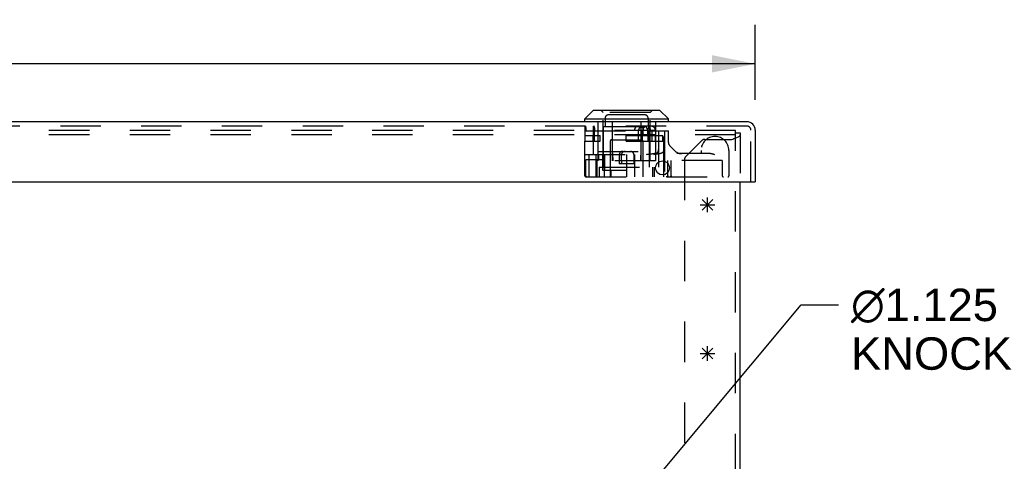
# Model space of a CAD drawing. Header units: inches. Extents: x 0 to 98.9, y 0 to 64.
# Tile 4 of 12: x 35 to 48.3, y 7.5 to 13.5. Entities that reach past the tile are written whole.
import ezdxf

# ---------------------------------------------------------------- set-up
doc = ezdxf.new("R2010")
doc.units = ezdxf.units.IN
doc.header["$LTSCALE"] = 5.44
doc.header["$MEASUREMENT"] = 0
doc.linetypes.add('HIDDEN', pattern=[0.2, 0.1, -0.1])
doc.layers.get('0').update_dxf_attribs({"linetype": 'CONTINUOUS'})
for name, color, linetype in [('DEFAULT_2', 8, 'HIDDEN'), ('DIMENSIONS', 7, 'CONTINUOUS'), ('DOOR_ASSEMBLY', 7, 'CONTINUOUS'), ('SPOTWELDS', 7, 'CONTINUOUS')]:
    doc.layers.add(name, color=color, linetype=linetype)
doc.styles.get("Standard").update_dxf_attribs({"font": 'arial.ttf'})
doc.dimstyles.new('DIMSTYLE_1', dxfattribs={"dimtxt": 0.436364, "dimasz": 0.581818, "dimexe": 0.09, "dimexo": 0.07, "dimgap": 0.0375, "dimtad": 0, "dimtih": 1, "dimtoh": 1, "dimzin": 4, "dimdsep": 46, "dimtxsty": 'Standard', "dimblk": '_FILLED', "dimblk1": '_FILLED', "dimblk2": '_FILLED', "dimcen": 0.09, "dimadec": 3, "dimazin": 1, "dimtfac": 1, "dimtdec": 3, "dimtofl": 0, "dimtmove": 0, "dimatfit": 3, "dimldrblk": '_FILLED', "dimfxl": 0, "dimtolj": 1, "dimtzin": 4, "dimarcsym": 0})
doc.dimstyles.get("Standard").update_dxf_attribs({"dimtxt": 0.494545, "dimasz": 0.581818, "dimexe": 0.09, "dimexo": 0.07, "dimgap": 0.09, "dimtad": 0, "dimtih": 1, "dimtoh": 1, "dimdec": 3, "dimzin": 4, "dimdsep": 46, "dimtxsty": 'Standard', "dimblk": '_FILLED', "dimblk1": '_FILLED', "dimblk2": '_FILLED', "dimcen": 0.09, "dimadec": 3, "dimazin": 1, "dimtp": 0.001, "dimtm": 0.001, "dimtfac": 1, "dimtdec": 3, "dimtofl": 0, "dimtmove": 0, "dimatfit": 3, "dimldrblk": '_FILLED', "dimfxl": 0, "dimtolj": 1, "dimtzin": 4, "dimarcsym": 0})

# ---------------------------------------------------------------- blocks, each defined once
blk = doc.blocks.new('_FILLED')
at = {"color": 0, "linetype": 'ByBlock'}
blk.add_solid([(0, 0), (-1, 0.2), (-1, -0.2)], dxfattribs=at)
blk = doc.blocks.new('*D9')
at = {"layer": 'DIMENSIONS', "color": 2, "linetype": 'Continuous'}
for p, q in [((20.528, 12.408), (20.528, 13.414)), ((44.903, 12.408), (44.903, 13.414)), ((20.528, 12.891), (30.737, 12.891)), ((44.903, 12.891), (34.693, 12.891))]:
    blk.add_line(p, q, dxfattribs=at)
at = {"layer": 'DIMENSIONS', "color": 2, "linetype": 'Continuous', "xscale": 0.5818181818, "yscale": 0.5818181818, "zscale": 0.5818181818, "rotation": 180}
blk.add_blockref('_FILLED', (20.528, 12.891), dxfattribs=at)
at = {"layer": 'DIMENSIONS', "color": 2, "linetype": 'Continuous', "xscale": 0.5818181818, "yscale": 0.5818181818, "zscale": 0.5818181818}
blk.add_blockref('_FILLED', (44.903, 12.891), dxfattribs=at)
at = {"layer": 'DIMENSIONS', "color": 2, "linetype": 'Continuous', "insert": (32.715, 13.109), "char_height": 0.4364, "width": 3.52011, "attachment_point": 2, "line_spacing_factor": 0.9}
blk.add_mtext('24.38 DOOR', dxfattribs=at)

msp = doc.modelspace()

# ---------------------------------------------------------------- linework, layer by layer
at = {"color": 3, "linetype": 'Continuous'}
msp.add_line((44.698, 4.105), (44.698, 11.302), dxfattribs=at)
at = {"color": 40, "linetype": 'Continuous'}
for p, q in [((44.189, 10.923), (44.331, 11.064)), ((44.189, 11.064), (44.331, 10.923)), ((44.26, 10.893), (44.26, 11.093)), ((44.16, 10.993), (44.36, 10.993))]:
    msp.add_line(p, q, dxfattribs=at)
at = {"layer": 'DEFAULT_2', "color": 8, "linetype": 'HIDDEN'}
for p, q in [((44.638, 11.993), (20.758, 11.993)), ((44.638, 4.105), (44.638, 11.993)), ((44.638, 11.963), (44.698, 11.963)), ((44.698, 11.963), (44.698, 11.302)), ((44.638, 11.933), (20.758, 11.933)), ((44.179, 11.855), (43.966, 11.642)), ((44.224, 11.874), (44.586, 11.874)), ((43.948, 11.598), (43.948, 4.556))]:
    msp.add_line(p, q, dxfattribs=at)
msp.add_lwpolyline([(44.586, 11.874), (44.6, 11.879), (44.615, 11.884), (44.629, 11.889), (44.642, 11.894), (44.654, 11.899), (44.665, 11.904), (44.675, 11.909), (44.683, 11.914), (44.689, 11.919), (44.694, 11.924), (44.697, 11.929), (44.698, 11.933)], dxfattribs=at)
for centre, start, end in [((44.224, 11.811), 90, 135), ((44.011, 11.598), 135, 180)]:
    msp.add_arc(centre, 0.063, start, end, dxfattribs=at)
at = {"layer": 'DOOR_ASSEMBLY', "color": 7, "linetype": 'Continuous'}
for p, q in [((42.725, 12.268), (42.607, 12.15)), ((42.725, 12.268), (43.614, 12.268)), ((43.614, 12.268), (43.732, 12.15)), ((42.607, 12.15), (43.732, 12.15)), ((42.607, 12.112), (42.607, 12.15)), ((43.732, 12.112), (43.732, 12.15)), ((44.888, 11.302), (44.903, 11.302))]:
    msp.add_line(p, q, dxfattribs=at)
at = {"layer": 'DOOR_ASSEMBLY', "color": 8, "linetype": 'HIDDEN'}
for p, q in [((42.852, 12.238), (42.822, 12.268)), ((43.487, 12.238), (42.852, 12.238)), ((42.852, 11.587), (42.852, 12.238)), ((42.923, 12.203), (42.922, 12.203)), ((43.413, 12.203), (42.926, 12.203)), ((43.487, 12.238), (43.517, 12.268)), ((43.487, 11.587), (43.487, 12.238)), ((42.782, 12.112), (42.782, 11.587)), ((42.886, 12.181), (42.885, 12.18)), ((42.885, 12.179), (42.885, 12.179)), ((42.905, 12.199), (42.904, 12.198)), ((42.906, 12.199), (42.905, 12.199)), ((42.907, 12.2), (42.907, 12.2)), ((42.976, 12.112), (42.976, 11.587)), ((43.363, 12.112), (43.363, 11.587)), ((43.432, 12.2), (43.431, 12.2)), ((43.436, 12.198), (43.435, 12.198)), ((43.437, 12.197), (43.437, 12.198)), ((43.44, 12.196), (43.44, 12.196)), ((43.454, 12.179), (43.454, 12.18)), ((43.455, 12.178), (43.455, 12.179)), ((43.458, 12.169), (43.458, 12.17)), ((43.459, 12.16), (43.459, 12.047)), ((43.557, 12.112), (43.557, 11.587)), ((44.791, 12.052), (20.64, 12.052)), ((42.608, 12.04), (42.607, 12.039)), ((42.607, 12.039), (42.607, 12.038)), ((42.607, 12.038), (42.607, 12.036)), ((42.607, 12.036), (42.607, 12.035)), ((42.607, 12.035), (42.607, 12.032)), ((42.607, 12.032), (42.607, 12.029)), ((42.607, 12.029), (42.607, 12.026)), ((42.607, 12.026), (42.607, 12.021)), ((42.607, 12.021), (42.607, 11.927)), ((42.608, 12.043), (42.608, 12.042)), ((42.608, 12.042), (42.608, 12.041)), ((42.608, 12.041), (42.608, 12.04)), ((42.612, 11.987), (43.383, 11.987)), ((42.612, 11.852), (42.612, 11.987)), ((42.618, 12.034), (42.619, 12.032)), ((42.619, 12.03), (42.619, 12.029)), ((42.619, 12.029), (42.619, 12.028)), ((42.619, 12.028), (42.619, 12.026)), ((42.619, 12.026), (42.62, 12.025)), ((42.62, 12.025), (42.62, 12.023)), ((42.62, 12.023), (42.62, 12.022)), ((42.62, 12.022), (42.62, 12.021)), ((42.62, 12.021), (42.62, 12.019)), ((42.62, 12.019), (42.62, 12.017)), ((42.62, 12.017), (42.621, 12.016)), ((42.621, 12.016), (42.621, 12.014)), ((42.621, 12.014), (42.621, 12.013)), ((42.621, 12.013), (42.621, 12.011)), ((42.621, 12.011), (42.621, 12.01)), ((42.621, 12.01), (42.621, 12.008)), ((42.621, 12.008), (42.621, 12.006)), ((42.621, 12.006), (42.621, 12.005)), ((42.621, 12.005), (42.621, 12.003)), ((42.621, 12.003), (42.621, 12.002)), ((42.621, 12.002), (42.621, 12)), ((42.621, 12), (42.621, 11.998)), ((42.621, 11.987), (42.621, 11.998)), ((42.724, 12.036), (42.725, 12.038)), ((42.724, 12.035), (42.724, 12.036)), ((42.724, 12.033), (42.724, 12.035)), ((42.724, 12.031), (42.724, 12.033)), ((42.724, 12.029), (42.724, 12.031)), ((42.724, 12.025), (42.724, 12.029)), ((42.724, 12.021), (42.724, 12.025)), ((42.724, 12.015), (42.724, 12.021)), ((42.724, 11.927), (42.724, 12.015)), ((42.725, 12.04), (42.725, 12.041)), ((42.725, 12.039), (42.725, 12.04)), ((42.725, 12.038), (42.725, 12.039)), ((42.731, 11.987), (42.731, 11.852)), ((42.742, 12.008), (42.742, 12.01)), ((42.742, 12.006), (42.742, 12.008)), ((42.742, 12.005), (42.742, 12.006)), ((42.742, 12.003), (42.742, 12.005)), ((42.742, 12.002), (42.742, 12.003)), ((42.742, 12), (42.742, 12.002)), ((42.742, 11.998), (42.742, 12)), ((42.742, 11.987), (42.742, 11.998)), ((42.86, 12.047), (43.48, 12.047)), ((42.86, 11.5), (42.86, 12.047)), ((43.275, 11.987), (43.275, 11.997)), ((43.324, 11.987), (43.324, 11.852)), ((43.336, 11.987), (43.336, 11.997)), ((43.383, 11.852), (43.383, 11.987)), ((43.392, 11.927), (43.392, 11.997)), ((43.451, 11.997), (43.451, 11.927)), ((43.454, 11.987), (43.732, 11.987)), ((43.454, 11.987), (43.454, 11.852)), ((43.48, 11.5), (43.48, 12.047)), ((43.492, 11.987), (43.492, 11.997)), ((43.513, 11.852), (43.513, 11.987)), ((43.552, 11.987), (43.552, 11.997)), ((43.602, 11.5), (43.602, 11.987)), ((43.669, 11.37), (43.669, 11.987)), ((43.681, 11.987), (43.681, 11.37)), ((43.732, 11.834), (43.732, 11.987)), ((44.843, 11.302), (44.843, 12)), ((42.607, 11.927), (42.813, 11.927)), ((42.607, 11.852), (42.813, 11.852)), ((42.607, 11.385), (42.607, 11.852)), ((42.72, 11.852), (42.72, 11.927)), ((42.724, 11.672), (42.724, 11.852)), ((42.813, 11.852), (42.813, 11.927)), ((42.95, 11.85), (42.95, 11.37)), ((42.97, 11.87), (43.37, 11.87)), ((43.164, 11.927), (43.659, 11.927)), ((43.164, 11.852), (43.164, 11.927)), ((43.164, 11.852), (43.659, 11.852)), ((43.39, 11.85), (43.39, 11.37)), ((43.558, 11.852), (43.558, 11.927)), ((43.659, 11.852), (43.659, 11.927)), ((42.607, 11.672), (43.535, 11.672)), ((42.659, 11.672), (42.659, 11.37)), ((42.753, 11.672), (42.753, 11.597)), ((42.782, 11.712), (43.557, 11.712)), ((42.791, 11.672), (42.791, 11.597)), ((42.847, 11.672), (42.847, 11.46)), ((42.877, 11.46), (42.877, 11.672)), ((43.17, 11.672), (43.17, 11.37)), ((43.281, 11.37), (43.281, 11.672)), ((43.601, 11.74), (43.602, 11.741)), ((43.601, 11.738), (43.601, 11.74)), ((43.602, 11.753), (43.602, 11.755)), ((43.602, 11.751), (43.602, 11.753)), ((43.602, 11.75), (43.602, 11.751)), ((43.602, 11.748), (43.602, 11.75)), ((43.602, 11.746), (43.602, 11.748)), ((43.602, 11.745), (43.602, 11.746)), ((43.602, 11.743), (43.602, 11.745)), ((43.602, 11.741), (43.602, 11.743)), ((43.669, 11.736), (43.668, 11.735)), ((43.668, 11.735), (43.668, 11.733)), ((43.668, 11.733), (43.668, 11.731)), ((43.669, 11.755), (43.669, 11.753)), ((43.669, 11.753), (43.669, 11.751)), ((43.669, 11.751), (43.669, 11.75)), ((43.669, 11.75), (43.669, 11.748)), ((43.669, 11.748), (43.669, 11.746)), ((43.669, 11.746), (43.669, 11.745)), ((43.669, 11.745), (43.669, 11.743)), ((43.669, 11.743), (43.669, 11.741)), ((43.669, 11.741), (43.669, 11.739)), ((43.669, 11.739), (43.669, 11.738)), ((43.669, 11.738), (43.669, 11.736)), ((43.751, 11.789), (43.821, 11.719)), ((44.287, 11.682), (43.846, 11.682)), ((44.173, 11.725), (44.173, 11.682)), ((44.332, 11.675), (44.328, 11.676)), ((44.336, 11.674), (44.332, 11.675)), ((44.34, 11.673), (44.336, 11.674)), ((44.344, 11.672), (44.34, 11.673)), ((44.35, 11.67), (44.344, 11.672)), ((44.36, 11.667), (44.35, 11.67)), ((44.548, 11.725), (44.548, 11.385)), ((42.844, 11.597), (42.621, 11.597)), ((42.621, 11.385), (42.621, 11.597)), ((42.753, 11.597), (42.753, 11.37)), ((42.775, 11.37), (42.775, 11.597)), ((43.557, 11.587), (42.782, 11.587)), ((43.07, 11.662), (43.07, 11.547)), ((43.27, 11.547), (43.07, 11.547)), ((43.099, 11.587), (43.099, 11.662)), ((43.27, 11.547), (43.27, 11.662)), ((44.458, 11.592), (43.726, 11.592)), ((43.726, 11.385), (43.726, 11.592)), ((43.727, 11.385), (43.727, 11.592)), ((43.769, 11.385), (43.769, 11.592)), ((43.769, 11.385), (43.769, 11.592)), ((44.458, 11.592), (44.458, 11.385)), ((42.8, 11.5), (43.602, 11.5)), ((42.8, 11.5), (42.8, 11.37)), ((42.847, 11.46), (43.17, 11.46)), ((42.877, 11.52), (42.872, 11.52)), ((42.872, 11.37), (42.872, 11.52)), ((42.957, 11.46), (42.957, 11.37)), ((43.524, 11.37), (43.524, 11.5)), ((43.54, 11.5), (43.54, 11.37)), ((42.622, 11.37), (44.533, 11.37)), ((43.756, 11.37), (43.755, 11.37)), ((43.755, 11.37), (43.755, 11.37))]:
    msp.add_line(p, q, dxfattribs=at)
at = {"layer": 'DOOR_ASSEMBLY', "color": 3, "linetype": 'Continuous'}
for p, q in [((44.791, 12.112), (20.64, 12.112)), ((44.903, 12), (44.903, 11.302)), ((20.543, 11.302), (44.888, 11.302))]:
    msp.add_line(p, q, dxfattribs=at)
at = {"layer": 'DOOR_ASSEMBLY', "color": 8, "linetype": 'HIDDEN'}
for points in [[(42.926, 12.203), (42.926, 12.203), (42.925, 12.203), (42.924, 12.203), (42.923, 12.203), (42.923, 12.203), (42.922, 12.203), (42.921, 12.203), (42.921, 12.203), (42.92, 12.203), (42.919, 12.203), (42.918, 12.203), (42.918, 12.203), (42.917, 12.203), (42.916, 12.203), (42.916, 12.202), (42.915, 12.202), (42.914, 12.202), (42.913, 12.202), (42.913, 12.202), (42.912, 12.202), (42.911, 12.201), (42.911, 12.201), (42.91, 12.201), (42.909, 12.201), (42.909, 12.2), (42.908, 12.2), (42.907, 12.2), (42.907, 12.2), (42.906, 12.199), (42.905, 12.199), (42.905, 12.199), (42.904, 12.198), (42.903, 12.198), (42.903, 12.198), (42.902, 12.197), (42.901, 12.197), (42.901, 12.197), (42.9, 12.196), (42.9, 12.196), (42.899, 12.196), (42.898, 12.195), (42.898, 12.195), (42.897, 12.194), (42.897, 12.194), (42.896, 12.193), (42.896, 12.193), (42.895, 12.193), (42.895, 12.192), (42.894, 12.192), (42.893, 12.191), (42.893, 12.191), (42.892, 12.19), (42.892, 12.19), (42.891, 12.189), (42.891, 12.189), (42.891, 12.188), (42.89, 12.187), (42.89, 12.187), (42.889, 12.186), (42.889, 12.186), (42.888, 12.185), (42.888, 12.185), (42.887, 12.184), (42.887, 12.183), (42.887, 12.183), (42.886, 12.182), (42.886, 12.181), (42.886, 12.181), (42.885, 12.18), (42.885, 12.179), (42.885, 12.179), (42.884, 12.178), (42.884, 12.177), (42.884, 12.177), (42.883, 12.176), (42.883, 12.175), (42.883, 12.175), (42.883, 12.174), (42.882, 12.173), (42.882, 12.172), (42.882, 12.172), (42.882, 12.171), (42.882, 12.17), (42.881, 12.169), (42.881, 12.169), (42.881, 12.168), (42.881, 12.167), (42.881, 12.166), (42.881, 12.165), (42.881, 12.165), (42.881, 12.164), (42.881, 12.163), (42.881, 12.162), (42.881, 12.161), (42.881, 12.16), (42.881, 12.16)], [(42.909, 12.201), (42.909, 12.2), (42.908, 12.2)], [(42.913, 12.202), (42.912, 12.202), (42.911, 12.201), (42.911, 12.201), (42.91, 12.201)], [(42.915, 12.202), (42.914, 12.202), (42.913, 12.202)], [(42.921, 12.203), (42.92, 12.203), (42.919, 12.203), (42.918, 12.203), (42.918, 12.203), (42.917, 12.203), (42.916, 12.203)], [(42.926, 12.203), (42.926, 12.203), (42.925, 12.203), (42.924, 12.203)], [(43.456, 12.175), (43.456, 12.176), (43.456, 12.177), (43.455, 12.177), (43.455, 12.178), (43.455, 12.179), (43.454, 12.179), (43.454, 12.18), (43.454, 12.181), (43.453, 12.181), (43.453, 12.182), (43.453, 12.183), (43.452, 12.183), (43.452, 12.184), (43.451, 12.185), (43.451, 12.185), (43.451, 12.186), (43.45, 12.186), (43.45, 12.187), (43.449, 12.187), (43.449, 12.188), (43.448, 12.189), (43.448, 12.189), (43.447, 12.19), (43.447, 12.19), (43.446, 12.191), (43.446, 12.191), (43.445, 12.192), (43.445, 12.192), (43.444, 12.193), (43.444, 12.193), (43.443, 12.193), (43.443, 12.194), (43.442, 12.194), (43.441, 12.195), (43.441, 12.195), (43.44, 12.196), (43.44, 12.196), (43.439, 12.196), (43.438, 12.197), (43.438, 12.197), (43.437, 12.197), (43.437, 12.198), (43.436, 12.198), (43.435, 12.198), (43.435, 12.199), (43.434, 12.199), (43.433, 12.199), (43.433, 12.2), (43.432, 12.2), (43.431, 12.2), (43.431, 12.2), (43.43, 12.201), (43.429, 12.201), (43.429, 12.201), (43.428, 12.201), (43.427, 12.202), (43.427, 12.202), (43.426, 12.202), (43.425, 12.202), (43.424, 12.202), (43.424, 12.202), (43.423, 12.203), (43.422, 12.203), (43.422, 12.203), (43.421, 12.203), (43.42, 12.203), (43.42, 12.203), (43.419, 12.203), (43.418, 12.203), (43.417, 12.203), (43.417, 12.203), (43.416, 12.203), (43.415, 12.203), (43.414, 12.203), (43.414, 12.203), (43.413, 12.203)], [(43.419, 12.203), (43.418, 12.203), (43.417, 12.203), (43.417, 12.203), (43.416, 12.203), (43.415, 12.203)], [(43.422, 12.203), (43.421, 12.203), (43.42, 12.203)], [(43.424, 12.202), (43.424, 12.202), (43.423, 12.203)], [(43.43, 12.201), (43.429, 12.201), (43.429, 12.201), (43.428, 12.201), (43.427, 12.202), (43.427, 12.202), (43.426, 12.202)], [(42.881, 12.169), (42.881, 12.169), (42.881, 12.168)], [(42.881, 12.166), (42.881, 12.165), (42.881, 12.165)], [(42.881, 12.163), (42.881, 12.162), (42.881, 12.161), (42.881, 12.16), (42.881, 12.047)], [(42.882, 12.173), (42.882, 12.172), (42.882, 12.172), (42.882, 12.171), (42.882, 12.17)], [(42.884, 12.178), (42.884, 12.177), (42.884, 12.177)], [(42.887, 12.184), (42.887, 12.183), (42.887, 12.183)], [(42.891, 12.189), (42.891, 12.188), (42.89, 12.187), (42.89, 12.187), (42.889, 12.186)], [(42.894, 12.192), (42.893, 12.191), (42.893, 12.191), (42.892, 12.19)], [(42.899, 12.196), (42.898, 12.195), (42.898, 12.195), (42.897, 12.194), (42.897, 12.194)], [(42.903, 12.198), (42.903, 12.198), (42.902, 12.197), (42.901, 12.197), (42.901, 12.197), (42.9, 12.196), (42.9, 12.196)], [(43.435, 12.199), (43.434, 12.199), (43.433, 12.199), (43.433, 12.2)], [(43.445, 12.192), (43.445, 12.192), (43.444, 12.193), (43.444, 12.193), (43.443, 12.193), (43.443, 12.194)], [(43.448, 12.189), (43.448, 12.189), (43.447, 12.19), (43.447, 12.19)], [(43.451, 12.185), (43.451, 12.185), (43.451, 12.186), (43.45, 12.186)], [(43.454, 12.181), (43.453, 12.181), (43.453, 12.182), (43.453, 12.183)], [(43.459, 12.16), (43.459, 12.161), (43.459, 12.162), (43.459, 12.163), (43.459, 12.164), (43.459, 12.165), (43.459, 12.165), (43.458, 12.166), (43.458, 12.167), (43.458, 12.168), (43.458, 12.169), (43.458, 12.169), (43.458, 12.17), (43.458, 12.171), (43.457, 12.172), (43.457, 12.172), (43.457, 12.173), (43.457, 12.174), (43.456, 12.175)], [(43.457, 12.173), (43.457, 12.174), (43.456, 12.175), (43.456, 12.175)], [(43.459, 12.165), (43.458, 12.166), (43.458, 12.167), (43.458, 12.168)], [(43.459, 12.162), (43.459, 12.163), (43.459, 12.164), (43.459, 12.165)], [(42.61, 12.052), (42.61, 12.052), (42.61, 12.052), (42.61, 12.052), (42.61, 12.052), (42.609, 12.052), (42.609, 12.052), (42.609, 12.052), (42.609, 12.052), (42.609, 12.052), (42.609, 12.052), (42.609, 12.052), (42.609, 12.052), (42.609, 12.051), (42.609, 12.051), (42.609, 12.051), (42.609, 12.051), (42.609, 12.051), (42.609, 12.05), (42.609, 12.05), (42.608, 12.05), (42.608, 12.05), (42.608, 12.049), (42.608, 12.049), (42.608, 12.049), (42.608, 12.049), (42.608, 12.048), (42.608, 12.048), (42.608, 12.048), (42.608, 12.047), (42.608, 12.047), (42.608, 12.047), (42.608, 12.046), (42.608, 12.046), (42.608, 12.045), (42.608, 12.045), (42.608, 12.045), (42.608, 12.044), (42.608, 12.043)], [(42.612, 12.052), (42.612, 12.052), (42.612, 12.052), (42.612, 12.052), (42.612, 12.052), (42.612, 12.052), (42.612, 12.052), (42.612, 12.052), (42.612, 12.052), (42.613, 12.052), (42.613, 12.052), (42.613, 12.052), (42.613, 12.052), (42.613, 12.051), (42.613, 12.051), (42.613, 12.051), (42.613, 12.051), (42.613, 12.051), (42.614, 12.05), (42.614, 12.05), (42.614, 12.05), (42.614, 12.05), (42.614, 12.049), (42.614, 12.049), (42.614, 12.049), (42.614, 12.049), (42.615, 12.048), (42.615, 12.048), (42.615, 12.048), (42.615, 12.047), (42.615, 12.047), (42.615, 12.046), (42.615, 12.046), (42.616, 12.046), (42.616, 12.045), (42.616, 12.045), (42.616, 12.044), (42.616, 12.044), (42.616, 12.044), (42.616, 12.043), (42.616, 12.043), (42.617, 12.042), (42.617, 12.042), (42.617, 12.041), (42.617, 12.041), (42.617, 12.04), (42.617, 12.04), (42.617, 12.039), (42.617, 12.038), (42.617, 12.038), (42.618, 12.037), (42.618, 12.037), (42.618, 12.036), (42.618, 12.036), (42.618, 12.035), (42.618, 12.034), (42.618, 12.034)], [(42.619, 12.032), (42.619, 12.031), (42.619, 12.03)], [(42.725, 12.041), (42.725, 12.042), (42.725, 12.042), (42.725, 12.043), (42.725, 12.043), (42.725, 12.044), (42.725, 12.044), (42.725, 12.045), (42.725, 12.045), (42.725, 12.045), (42.725, 12.046), (42.725, 12.046), (42.725, 12.047), (42.725, 12.047), (42.725, 12.047), (42.725, 12.048), (42.725, 12.048), (42.725, 12.048), (42.726, 12.049), (42.726, 12.049), (42.726, 12.049), (42.726, 12.049), (42.726, 12.05), (42.726, 12.05), (42.726, 12.05), (42.726, 12.05), (42.726, 12.051), (42.726, 12.051), (42.726, 12.051), (42.726, 12.051), (42.726, 12.051), (42.726, 12.052), (42.727, 12.052), (42.727, 12.052), (42.727, 12.052), (42.727, 12.052), (42.727, 12.052), (42.727, 12.052), (42.727, 12.052), (42.727, 12.052), (42.727, 12.052), (42.727, 12.052), (42.727, 12.052), (42.728, 12.052)], [(42.742, 12.01), (42.742, 12.01), (42.742, 12.011), (42.742, 12.012), (42.741, 12.013), (42.741, 12.013), (42.741, 12.014), (42.741, 12.015), (42.741, 12.016), (42.741, 12.017), (42.741, 12.017), (42.741, 12.018), (42.741, 12.019), (42.741, 12.02), (42.741, 12.02), (42.741, 12.021), (42.74, 12.022), (42.74, 12.023), (42.74, 12.023), (42.74, 12.024), (42.74, 12.025), (42.74, 12.025), (42.74, 12.026), (42.74, 12.027), (42.74, 12.028), (42.739, 12.028), (42.739, 12.029), (42.739, 12.03), (42.739, 12.03), (42.739, 12.031), (42.739, 12.032), (42.739, 12.032), (42.738, 12.033), (42.738, 12.034), (42.738, 12.034), (42.738, 12.035), (42.738, 12.035), (42.738, 12.036), (42.738, 12.037), (42.737, 12.037), (42.737, 12.038), (42.737, 12.038), (42.737, 12.039), (42.737, 12.039), (42.737, 12.04), (42.737, 12.041), (42.736, 12.041), (42.736, 12.042), (42.736, 12.042), (42.736, 12.043), (42.736, 12.043), (42.736, 12.043), (42.735, 12.044), (42.735, 12.044), (42.735, 12.045), (42.735, 12.045), (42.735, 12.046), (42.735, 12.046), (42.734, 12.046), (42.734, 12.047), (42.734, 12.047), (42.734, 12.048), (42.734, 12.048), (42.734, 12.048), (42.733, 12.049), (42.733, 12.049), (42.733, 12.049), (42.733, 12.049), (42.733, 12.05), (42.733, 12.05), (42.732, 12.05), (42.732, 12.05), (42.732, 12.051), (42.732, 12.051), (42.732, 12.051), (42.732, 12.051), (42.732, 12.051), (42.731, 12.052), (42.731, 12.052), (42.731, 12.052), (42.731, 12.052), (42.731, 12.052), (42.731, 12.052), (42.731, 12.052), (42.73, 12.052), (42.73, 12.052), (42.73, 12.052), (42.73, 12.052), (42.73, 12.052), (42.73, 12.052)], [(43.329, 12.052), (43.328, 12.052), (43.327, 12.052), (43.327, 12.052), (43.326, 12.052), (43.325, 12.052), (43.324, 12.052), (43.323, 12.052), (43.323, 12.052), (43.322, 12.052), (43.321, 12.052), (43.32, 12.052), (43.32, 12.052), (43.319, 12.051), (43.318, 12.051), (43.317, 12.051), (43.316, 12.051), (43.316, 12.051), (43.315, 12.05), (43.314, 12.05), (43.313, 12.05), (43.312, 12.05), (43.312, 12.049), (43.311, 12.049), (43.31, 12.049), (43.309, 12.049), (43.309, 12.048), (43.308, 12.048), (43.307, 12.048), (43.306, 12.047), (43.306, 12.047), (43.305, 12.046), (43.304, 12.046), (43.304, 12.046), (43.303, 12.045), (43.302, 12.045), (43.301, 12.044), (43.301, 12.044), (43.3, 12.043), (43.299, 12.043), (43.299, 12.043), (43.298, 12.042), (43.297, 12.042), (43.297, 12.041), (43.296, 12.041), (43.295, 12.04), (43.295, 12.039), (43.294, 12.039), (43.293, 12.038), (43.293, 12.038), (43.292, 12.037), (43.292, 12.037), (43.291, 12.036), (43.29, 12.035), (43.29, 12.035), (43.289, 12.034), (43.289, 12.034), (43.288, 12.033), (43.288, 12.032), (43.287, 12.032), (43.287, 12.031), (43.286, 12.03), (43.286, 12.03), (43.285, 12.029), (43.285, 12.028), (43.284, 12.028), (43.284, 12.027), (43.283, 12.026), (43.283, 12.025), (43.283, 12.025), (43.282, 12.024), (43.282, 12.023), (43.281, 12.023), (43.281, 12.022), (43.281, 12.021), (43.28, 12.02), (43.28, 12.02), (43.28, 12.019), (43.279, 12.018), (43.279, 12.017), (43.279, 12.017), (43.278, 12.016), (43.278, 12.015), (43.278, 12.014), (43.278, 12.013), (43.277, 12.013), (43.277, 12.012), (43.277, 12.011), (43.277, 12.01), (43.277, 12.01), (43.276, 12.009), (43.276, 12.008), (43.276, 12.007), (43.276, 12.006), (43.276, 12.006), (43.276, 12.005), (43.276, 12.004), (43.276, 12.003), (43.275, 12.002), (43.275, 12.002), (43.275, 12.001), (43.275, 12), (43.275, 11.999), (43.275, 11.998), (43.275, 11.997)], [(43.336, 11.997), (43.336, 11.998), (43.336, 11.999), (43.336, 12), (43.336, 12.001), (43.336, 12.002), (43.336, 12.002), (43.336, 12.003), (43.336, 12.004), (43.336, 12.005), (43.336, 12.006), (43.336, 12.006), (43.336, 12.007), (43.337, 12.008), (43.337, 12.009), (43.337, 12.01), (43.337, 12.01), (43.337, 12.011), (43.338, 12.012), (43.338, 12.013), (43.338, 12.014), (43.338, 12.014), (43.338, 12.015), (43.339, 12.016), (43.339, 12.017), (43.339, 12.017), (43.34, 12.018), (43.34, 12.019), (43.34, 12.02), (43.341, 12.021), (43.341, 12.021), (43.341, 12.022), (43.342, 12.023), (43.342, 12.023), (43.342, 12.024), (43.343, 12.025), (43.343, 12.026), (43.344, 12.026), (43.344, 12.027), (43.344, 12.028), (43.345, 12.028), (43.345, 12.029), (43.346, 12.03), (43.346, 12.03), (43.347, 12.031), (43.347, 12.032), (43.348, 12.032), (43.348, 12.033), (43.349, 12.034), (43.349, 12.034), (43.35, 12.035), (43.351, 12.036), (43.351, 12.036), (43.352, 12.037), (43.352, 12.037), (43.353, 12.038), (43.353, 12.038), (43.354, 12.039), (43.355, 12.04), (43.355, 12.04), (43.356, 12.041), (43.357, 12.041), (43.357, 12.042), (43.358, 12.042), (43.358, 12.043), (43.359, 12.043), (43.36, 12.044), (43.36, 12.044), (43.361, 12.044), (43.362, 12.045), (43.363, 12.045), (43.363, 12.046), (43.364, 12.046), (43.365, 12.046), (43.365, 12.047), (43.366, 12.047), (43.367, 12.048), (43.368, 12.048), (43.368, 12.048), (43.369, 12.049), (43.37, 12.049), (43.37, 12.049), (43.371, 12.049), (43.372, 12.05), (43.373, 12.05), (43.373, 12.05), (43.374, 12.05), (43.375, 12.051), (43.376, 12.051), (43.377, 12.051), (43.377, 12.051), (43.378, 12.051), (43.379, 12.052), (43.38, 12.052), (43.38, 12.052), (43.381, 12.052), (43.382, 12.052), (43.383, 12.052), (43.383, 12.052), (43.384, 12.052), (43.385, 12.052), (43.386, 12.052), (43.387, 12.052), (43.387, 12.052), (43.388, 12.052)], [(43.343, 12.052), (43.344, 12.052), (43.345, 12.052), (43.345, 12.052), (43.346, 12.052), (43.347, 12.052), (43.348, 12.052), (43.348, 12.052), (43.349, 12.052), (43.35, 12.052), (43.351, 12.052), (43.351, 12.052), (43.352, 12.052), (43.353, 12.051), (43.354, 12.051), (43.354, 12.051), (43.355, 12.051), (43.356, 12.051), (43.357, 12.05), (43.357, 12.05), (43.358, 12.05), (43.359, 12.05), (43.36, 12.049), (43.36, 12.049), (43.361, 12.049), (43.362, 12.049), (43.362, 12.048), (43.363, 12.048), (43.364, 12.048), (43.364, 12.047), (43.365, 12.047), (43.366, 12.047), (43.366, 12.046), (43.367, 12.046), (43.368, 12.045), (43.368, 12.045), (43.369, 12.045), (43.37, 12.044), (43.37, 12.044), (43.371, 12.043), (43.371, 12.043), (43.372, 12.042), (43.373, 12.042), (43.373, 12.041), (43.374, 12.041), (43.374, 12.04), (43.375, 12.04), (43.376, 12.039), (43.376, 12.039), (43.377, 12.038), (43.377, 12.038), (43.378, 12.037), (43.378, 12.036), (43.379, 12.036), (43.379, 12.035), (43.38, 12.035), (43.38, 12.034), (43.381, 12.033), (43.381, 12.033), (43.382, 12.032), (43.382, 12.031), (43.383, 12.031), (43.383, 12.03), (43.383, 12.029), (43.384, 12.029), (43.384, 12.028), (43.385, 12.027), (43.385, 12.027), (43.385, 12.026), (43.386, 12.025), (43.386, 12.025), (43.387, 12.024), (43.387, 12.023), (43.387, 12.022), (43.388, 12.022), (43.388, 12.021), (43.388, 12.02), (43.388, 12.019), (43.389, 12.019), (43.389, 12.018), (43.389, 12.017), (43.39, 12.016), (43.39, 12.015), (43.39, 12.015), (43.39, 12.014), (43.39, 12.013), (43.391, 12.012), (43.391, 12.011), (43.391, 12.011), (43.391, 12.01), (43.391, 12.009), (43.391, 12.008), (43.392, 12.007), (43.392, 12.007), (43.392, 12.006), (43.392, 12.005), (43.392, 12.004), (43.392, 12.003), (43.392, 12.002), (43.392, 12.002), (43.392, 12.001), (43.392, 12), (43.392, 11.999), (43.392, 11.998), (43.392, 11.997)], [(43.392, 11.997), (43.392, 11.998), (43.392, 11.999), (43.392, 12), (43.393, 12.001), (43.393, 12.002), (43.393, 12.002), (43.393, 12.003), (43.393, 12.004), (43.393, 12.005), (43.393, 12.006), (43.393, 12.007), (43.393, 12.007), (43.393, 12.008), (43.393, 12.009), (43.394, 12.01), (43.394, 12.011), (43.394, 12.011), (43.394, 12.012), (43.394, 12.013), (43.395, 12.014), (43.395, 12.015), (43.395, 12.015), (43.395, 12.016), (43.396, 12.017), (43.396, 12.018), (43.396, 12.019), (43.396, 12.019), (43.397, 12.02), (43.397, 12.021), (43.397, 12.022), (43.398, 12.022), (43.398, 12.023), (43.398, 12.024), (43.399, 12.025), (43.399, 12.025), (43.399, 12.026), (43.4, 12.027), (43.4, 12.027), (43.4, 12.028), (43.401, 12.029), (43.401, 12.029), (43.402, 12.03), (43.402, 12.031), (43.403, 12.031), (43.403, 12.032), (43.403, 12.033), (43.404, 12.033), (43.404, 12.034), (43.405, 12.035), (43.405, 12.035), (43.406, 12.036), (43.406, 12.036), (43.407, 12.037), (43.407, 12.038), (43.408, 12.038), (43.408, 12.039), (43.409, 12.039), (43.409, 12.04), (43.41, 12.04), (43.41, 12.041), (43.411, 12.041), (43.412, 12.042), (43.412, 12.042), (43.413, 12.043), (43.413, 12.043), (43.414, 12.044), (43.414, 12.044), (43.415, 12.045), (43.416, 12.045), (43.416, 12.045), (43.417, 12.046), (43.417, 12.046), (43.418, 12.047), (43.419, 12.047), (43.419, 12.047), (43.42, 12.048), (43.421, 12.048), (43.421, 12.048), (43.422, 12.049), (43.422, 12.049), (43.423, 12.049), (43.424, 12.049), (43.424, 12.05), (43.425, 12.05), (43.426, 12.05), (43.426, 12.05), (43.427, 12.051), (43.428, 12.051), (43.428, 12.051), (43.429, 12.051), (43.43, 12.051), (43.43, 12.052), (43.431, 12.052), (43.432, 12.052), (43.432, 12.052), (43.433, 12.052), (43.434, 12.052), (43.434, 12.052), (43.435, 12.052), (43.436, 12.052), (43.436, 12.052), (43.437, 12.052), (43.438, 12.052), (43.438, 12.052)], [(43.451, 11.997), (43.451, 11.998), (43.451, 11.999), (43.451, 12), (43.451, 12.001), (43.451, 12.002), (43.451, 12.002), (43.451, 12.003), (43.451, 12.004), (43.45, 12.005), (43.45, 12.006), (43.45, 12.007), (43.45, 12.007), (43.45, 12.008), (43.45, 12.009), (43.45, 12.01), (43.45, 12.011), (43.449, 12.011), (43.449, 12.012), (43.449, 12.013), (43.449, 12.014), (43.449, 12.015), (43.448, 12.015), (43.448, 12.016), (43.448, 12.017), (43.448, 12.018), (43.447, 12.019), (43.447, 12.019), (43.447, 12.02), (43.446, 12.021), (43.446, 12.022), (43.446, 12.022), (43.445, 12.023), (43.445, 12.024), (43.445, 12.025), (43.444, 12.025), (43.444, 12.026), (43.444, 12.027), (43.443, 12.027), (43.443, 12.028), (43.442, 12.029), (43.442, 12.029), (43.442, 12.03), (43.441, 12.031), (43.441, 12.031), (43.44, 12.032), (43.44, 12.033), (43.439, 12.033), (43.439, 12.034), (43.438, 12.035), (43.438, 12.035), (43.437, 12.036), (43.437, 12.036), (43.436, 12.037), (43.436, 12.038), (43.435, 12.038), (43.435, 12.039), (43.434, 12.039), (43.434, 12.04), (43.433, 12.04), (43.432, 12.041), (43.432, 12.041), (43.431, 12.042), (43.431, 12.042), (43.43, 12.043), (43.429, 12.043), (43.429, 12.044), (43.428, 12.044), (43.428, 12.045), (43.427, 12.045), (43.426, 12.045), (43.426, 12.046), (43.425, 12.046), (43.424, 12.047), (43.424, 12.047), (43.423, 12.047), (43.422, 12.048), (43.422, 12.048), (43.421, 12.048), (43.42, 12.049), (43.42, 12.049), (43.419, 12.049), (43.418, 12.049), (43.417, 12.05), (43.417, 12.05), (43.416, 12.05), (43.415, 12.05), (43.415, 12.051), (43.414, 12.051), (43.413, 12.051), (43.412, 12.051), (43.412, 12.051), (43.411, 12.052), (43.41, 12.052), (43.409, 12.052), (43.409, 12.052), (43.408, 12.052), (43.407, 12.052), (43.406, 12.052), (43.406, 12.052), (43.405, 12.052), (43.404, 12.052), (43.403, 12.052), (43.403, 12.052), (43.402, 12.052)], [(43.492, 11.997), (43.492, 11.998), (43.492, 11.999), (43.492, 12), (43.492, 12.001), (43.492, 12.002), (43.492, 12.002), (43.492, 12.003), (43.491, 12.004), (43.491, 12.005), (43.491, 12.006), (43.491, 12.006), (43.491, 12.007), (43.491, 12.008), (43.491, 12.009), (43.491, 12.01), (43.491, 12.01), (43.49, 12.011), (43.49, 12.012), (43.49, 12.013), (43.49, 12.013), (43.49, 12.014), (43.49, 12.015), (43.489, 12.016), (43.489, 12.017), (43.489, 12.017), (43.489, 12.018), (43.489, 12.019), (43.488, 12.02), (43.488, 12.02), (43.488, 12.021), (43.488, 12.022), (43.487, 12.023), (43.487, 12.023), (43.487, 12.024), (43.486, 12.025), (43.486, 12.025), (43.486, 12.026), (43.486, 12.027), (43.485, 12.028), (43.485, 12.028), (43.485, 12.029), (43.484, 12.03), (43.484, 12.03), (43.483, 12.031), (43.483, 12.032), (43.483, 12.032), (43.482, 12.033), (43.482, 12.034), (43.481, 12.034), (43.481, 12.035), (43.481, 12.035), (43.48, 12.036), (43.48, 12.037), (43.479, 12.037), (43.479, 12.038), (43.478, 12.038), (43.478, 12.039), (43.477, 12.039), (43.477, 12.04), (43.477, 12.041), (43.476, 12.041), (43.476, 12.042), (43.475, 12.042), (43.475, 12.043), (43.474, 12.043), (43.473, 12.043), (43.473, 12.044), (43.472, 12.044), (43.472, 12.045), (43.471, 12.045), (43.471, 12.046), (43.47, 12.046), (43.47, 12.046), (43.469, 12.047), (43.468, 12.047), (43.468, 12.048), (43.467, 12.048), (43.467, 12.048), (43.466, 12.049), (43.466, 12.049), (43.465, 12.049), (43.464, 12.049), (43.464, 12.05), (43.463, 12.05), (43.462, 12.05), (43.462, 12.05), (43.461, 12.051), (43.461, 12.051), (43.46, 12.051), (43.459, 12.051), (43.459, 12.051), (43.458, 12.052), (43.457, 12.052), (43.457, 12.052), (43.456, 12.052), (43.455, 12.052), (43.455, 12.052), (43.454, 12.052), (43.454, 12.052), (43.453, 12.052), (43.452, 12.052), (43.452, 12.052), (43.451, 12.052), (43.45, 12.052)], [(43.497, 12.052), (43.497, 12.052), (43.496, 12.052), (43.495, 12.052), (43.494, 12.052), (43.494, 12.052), (43.493, 12.052), (43.492, 12.052), (43.492, 12.052), (43.491, 12.052), (43.49, 12.052), (43.49, 12.052), (43.489, 12.052), (43.488, 12.051), (43.488, 12.051), (43.487, 12.051), (43.486, 12.051), (43.486, 12.051), (43.485, 12.05), (43.484, 12.05), (43.484, 12.05), (43.483, 12.05), (43.482, 12.049), (43.482, 12.049), (43.481, 12.049), (43.48, 12.049), (43.48, 12.048), (43.479, 12.048), (43.479, 12.048), (43.478, 12.047), (43.477, 12.047), (43.477, 12.047), (43.476, 12.046), (43.475, 12.046), (43.475, 12.045), (43.474, 12.045), (43.474, 12.045), (43.473, 12.044), (43.472, 12.044), (43.472, 12.043), (43.471, 12.043), (43.471, 12.042), (43.47, 12.042), (43.47, 12.041), (43.469, 12.041), (43.468, 12.04), (43.468, 12.04), (43.467, 12.039), (43.467, 12.039), (43.466, 12.038), (43.466, 12.038), (43.465, 12.037), (43.465, 12.036), (43.464, 12.036), (43.464, 12.035), (43.463, 12.035), (43.463, 12.034), (43.462, 12.033), (43.462, 12.033), (43.461, 12.032), (43.461, 12.031), (43.461, 12.031), (43.46, 12.03), (43.46, 12.029), (43.459, 12.029), (43.459, 12.028), (43.459, 12.027), (43.458, 12.027), (43.458, 12.026), (43.457, 12.025), (43.457, 12.025), (43.457, 12.024), (43.456, 12.023), (43.456, 12.022), (43.456, 12.022), (43.455, 12.021), (43.455, 12.02), (43.455, 12.019), (43.455, 12.019), (43.454, 12.018), (43.454, 12.017), (43.454, 12.016), (43.454, 12.015), (43.453, 12.015), (43.453, 12.014), (43.453, 12.013), (43.453, 12.012), (43.452, 12.011), (43.452, 12.011), (43.452, 12.01), (43.452, 12.009), (43.452, 12.008), (43.452, 12.007), (43.452, 12.007), (43.451, 12.006), (43.451, 12.005), (43.451, 12.004), (43.451, 12.003), (43.451, 12.002), (43.451, 12.002), (43.451, 12.001), (43.451, 12), (43.451, 11.999), (43.451, 11.998), (43.451, 11.997)], [(43.509, 12.052), (43.51, 12.052), (43.511, 12.052), (43.511, 12.052), (43.512, 12.052), (43.513, 12.052), (43.513, 12.052), (43.514, 12.052), (43.515, 12.052), (43.515, 12.052), (43.516, 12.052), (43.517, 12.052), (43.517, 12.052), (43.518, 12.051), (43.519, 12.051), (43.519, 12.051), (43.52, 12.051), (43.521, 12.051), (43.521, 12.05), (43.522, 12.05), (43.522, 12.05), (43.523, 12.05), (43.524, 12.049), (43.524, 12.049), (43.525, 12.049), (43.526, 12.049), (43.526, 12.048), (43.527, 12.048), (43.527, 12.048), (43.528, 12.047), (43.529, 12.047), (43.529, 12.046), (43.53, 12.046), (43.53, 12.046), (43.531, 12.045), (43.531, 12.045), (43.532, 12.044), (43.533, 12.044), (43.533, 12.044), (43.534, 12.043), (43.534, 12.043), (43.535, 12.042), (43.535, 12.042), (43.536, 12.041), (43.536, 12.041), (43.537, 12.04), (43.537, 12.04), (43.538, 12.039), (43.538, 12.038), (43.539, 12.038), (43.539, 12.037), (43.54, 12.037), (43.54, 12.036), (43.541, 12.036), (43.541, 12.035), (43.541, 12.034), (43.542, 12.034), (43.542, 12.033), (43.543, 12.032), (43.543, 12.032), (43.543, 12.031), (43.544, 12.03), (43.544, 12.03), (43.545, 12.029), (43.545, 12.028), (43.545, 12.028), (43.546, 12.027), (43.546, 12.026), (43.546, 12.026), (43.547, 12.025), (43.547, 12.024), (43.547, 12.023), (43.547, 12.023), (43.548, 12.022), (43.548, 12.021), (43.548, 12.021), (43.549, 12.02), (43.549, 12.019), (43.549, 12.018), (43.549, 12.017), (43.55, 12.017), (43.55, 12.016), (43.55, 12.015), (43.55, 12.014), (43.55, 12.014), (43.55, 12.013), (43.551, 12.012), (43.551, 12.011), (43.551, 12.01), (43.551, 12.01), (43.551, 12.009), (43.551, 12.008), (43.551, 12.007), (43.552, 12.006), (43.552, 12.006), (43.552, 12.005), (43.552, 12.004), (43.552, 12.003), (43.552, 12.002), (43.552, 12.002), (43.552, 12.001), (43.552, 12), (43.552, 11.999), (43.552, 11.998), (43.552, 11.997)], [(42.976, 11.712), (42.978, 11.68), (42.98, 11.649), (42.982, 11.618), (42.984, 11.587)], [(43.119, 11.712), (43.114, 11.712), (43.108, 11.711), (43.103, 11.71), (43.098, 11.707), (43.093, 11.705), (43.088, 11.701), (43.084, 11.698), (43.08, 11.694), (43.077, 11.689), (43.075, 11.684), (43.072, 11.679), (43.071, 11.673), (43.07, 11.668), (43.07, 11.662)], [(43.363, 11.712), (43.361, 11.68), (43.359, 11.649), (43.357, 11.618), (43.355, 11.587)], [(43.585, 11.696), (43.586, 11.696), (43.586, 11.696), (43.586, 11.697), (43.587, 11.697), (43.587, 11.697), (43.587, 11.697), (43.588, 11.697), (43.588, 11.697), (43.588, 11.698), (43.589, 11.698), (43.589, 11.698), (43.589, 11.698), (43.59, 11.699), (43.59, 11.699), (43.59, 11.699), (43.59, 11.699), (43.591, 11.7), (43.591, 11.7), (43.591, 11.7), (43.592, 11.701), (43.592, 11.701), (43.592, 11.702), (43.592, 11.702), (43.593, 11.702), (43.593, 11.703), (43.593, 11.703), (43.593, 11.704), (43.594, 11.704), (43.594, 11.704), (43.594, 11.705), (43.594, 11.705), (43.595, 11.706), (43.595, 11.706), (43.595, 11.707), (43.595, 11.707), (43.595, 11.708), (43.596, 11.708), (43.596, 11.709), (43.596, 11.71), (43.596, 11.71), (43.596, 11.711), (43.597, 11.711), (43.597, 11.712), (43.597, 11.712), (43.597, 11.713), (43.597, 11.714), (43.598, 11.714), (43.598, 11.715), (43.598, 11.716), (43.598, 11.716), (43.598, 11.717), (43.598, 11.718), (43.599, 11.718), (43.599, 11.719), (43.599, 11.72), (43.599, 11.72), (43.599, 11.721), (43.599, 11.722), (43.599, 11.722), (43.599, 11.723), (43.6, 11.724), (43.6, 11.725), (43.6, 11.725), (43.6, 11.726), (43.6, 11.727), (43.6, 11.728), (43.6, 11.728), (43.6, 11.729), (43.601, 11.73), (43.601, 11.731), (43.601, 11.731), (43.601, 11.732), (43.601, 11.733), (43.601, 11.734), (43.601, 11.735), (43.601, 11.735), (43.601, 11.736), (43.601, 11.738)], [(43.668, 11.731), (43.668, 11.73), (43.668, 11.729), (43.668, 11.728), (43.668, 11.727), (43.668, 11.727), (43.667, 11.726), (43.667, 11.725), (43.667, 11.724), (43.667, 11.724), (43.667, 11.723), (43.667, 11.722), (43.667, 11.722), (43.667, 11.721), (43.667, 11.72), (43.666, 11.719), (43.666, 11.719), (43.666, 11.718), (43.666, 11.717), (43.666, 11.717), (43.666, 11.716), (43.666, 11.715), (43.666, 11.715), (43.665, 11.714), (43.665, 11.714), (43.665, 11.713), (43.665, 11.712), (43.665, 11.712), (43.665, 11.711), (43.664, 11.711), (43.664, 11.71), (43.664, 11.709), (43.664, 11.709), (43.664, 11.708), (43.664, 11.708), (43.663, 11.707), (43.663, 11.707), (43.663, 11.706), (43.663, 11.706), (43.663, 11.705), (43.662, 11.705), (43.662, 11.704), (43.662, 11.704), (43.662, 11.704), (43.662, 11.703), (43.661, 11.703), (43.661, 11.702), (43.661, 11.702), (43.661, 11.702), (43.66, 11.701), (43.66, 11.701), (43.66, 11.7), (43.66, 11.7), (43.659, 11.7), (43.659, 11.699), (43.659, 11.699), (43.659, 11.699), (43.658, 11.699), (43.658, 11.698), (43.658, 11.698), (43.658, 11.698), (43.657, 11.698), (43.657, 11.697), (43.657, 11.697), (43.657, 11.697), (43.656, 11.697), (43.656, 11.697), (43.656, 11.697), (43.655, 11.696), (43.655, 11.696), (43.655, 11.696)], [(44.328, 11.676), (44.326, 11.677), (44.324, 11.677), (44.322, 11.677), (44.321, 11.678), (44.319, 11.678), (44.317, 11.679), (44.315, 11.679), (44.314, 11.679), (44.312, 11.68), (44.31, 11.68), (44.309, 11.68), (44.307, 11.681), (44.306, 11.681), (44.304, 11.681), (44.303, 11.681), (44.301, 11.681), (44.3, 11.682), (44.299, 11.682), (44.297, 11.682), (44.296, 11.682), (44.295, 11.682), (44.293, 11.682), (44.292, 11.682), (44.291, 11.682), (44.29, 11.682), (44.289, 11.682), (44.288, 11.682), (44.287, 11.682)], [(42.621, 11.385), (42.621, 11.385), (42.621, 11.384), (42.621, 11.384), (42.621, 11.384), (42.621, 11.383), (42.621, 11.383), (42.621, 11.383), (42.621, 11.382), (42.621, 11.382), (42.622, 11.382), (42.622, 11.382), (42.622, 11.381), (42.622, 11.381), (42.622, 11.381), (42.622, 11.38), (42.622, 11.38), (42.622, 11.38), (42.622, 11.379), (42.622, 11.379), (42.623, 11.379), (42.623, 11.379), (42.623, 11.378), (42.623, 11.378), (42.623, 11.378), (42.623, 11.377), (42.623, 11.377), (42.624, 11.377), (42.624, 11.377), (42.624, 11.376), (42.624, 11.376), (42.624, 11.376), (42.624, 11.376), (42.625, 11.375), (42.625, 11.375), (42.625, 11.375), (42.625, 11.375), (42.625, 11.374), (42.626, 11.374), (42.626, 11.374), (42.626, 11.374), (42.626, 11.374), (42.627, 11.373), (42.627, 11.373), (42.627, 11.373), (42.627, 11.373), (42.628, 11.373), (42.628, 11.372), (42.628, 11.372), (42.628, 11.372), (42.629, 11.372), (42.629, 11.372), (42.629, 11.372), (42.629, 11.371), (42.63, 11.371), (42.63, 11.371), (42.63, 11.371), (42.631, 11.371), (42.631, 11.371), (42.631, 11.371), (42.631, 11.371), (42.632, 11.371), (42.632, 11.37), (42.632, 11.37), (42.633, 11.37), (42.633, 11.37), (42.633, 11.37), (42.634, 11.37), (42.634, 11.37), (42.634, 11.37), (42.635, 11.37), (42.635, 11.37), (42.635, 11.37), (42.635, 11.37), (42.636, 11.37)], [(43.726, 11.385), (43.726, 11.385), (43.726, 11.385), (43.726, 11.384), (43.726, 11.384), (43.726, 11.384), (43.726, 11.384), (43.726, 11.384), (43.726, 11.383), (43.726, 11.383), (43.726, 11.383), (43.726, 11.383), (43.726, 11.382), (43.726, 11.382), (43.726, 11.382), (43.726, 11.382), (43.726, 11.382), (43.726, 11.381), (43.726, 11.381), (43.726, 11.381), (43.725, 11.381), (43.725, 11.381), (43.725, 11.38), (43.725, 11.38), (43.725, 11.38), (43.725, 11.38), (43.725, 11.379), (43.725, 11.379), (43.724, 11.379), (43.724, 11.379), (43.724, 11.379), (43.724, 11.378), (43.724, 11.378), (43.724, 11.378), (43.723, 11.378), (43.723, 11.377), (43.723, 11.377), (43.723, 11.377), (43.723, 11.377), (43.722, 11.376), (43.722, 11.376), (43.722, 11.376), (43.722, 11.376), (43.721, 11.375), (43.721, 11.375), (43.721, 11.375), (43.72, 11.375), (43.72, 11.375), (43.72, 11.374), (43.719, 11.374), (43.719, 11.374), (43.719, 11.374), (43.718, 11.373), (43.718, 11.373), (43.717, 11.373), (43.717, 11.373), (43.716, 11.373), (43.716, 11.372), (43.715, 11.372), (43.715, 11.372), (43.714, 11.372), (43.714, 11.372), (43.713, 11.371), (43.713, 11.371), (43.712, 11.371), (43.712, 11.371), (43.711, 11.371), (43.711, 11.371), (43.71, 11.371), (43.709, 11.37), (43.709, 11.37), (43.708, 11.37), (43.707, 11.37), (43.707, 11.37), (43.706, 11.37), (43.705, 11.37), (43.705, 11.37), (43.704, 11.37), (43.703, 11.37)], [(43.727, 11.385), (43.727, 11.385), (43.727, 11.385), (43.727, 11.384), (43.727, 11.384), (43.727, 11.384), (43.727, 11.384), (43.727, 11.384), (43.727, 11.383), (43.727, 11.383), (43.727, 11.383), (43.727, 11.383), (43.727, 11.383), (43.727, 11.382), (43.727, 11.382), (43.727, 11.382), (43.727, 11.382), (43.727, 11.382), (43.727, 11.381), (43.727, 11.381), (43.727, 11.381), (43.726, 11.381), (43.726, 11.38), (43.726, 11.38), (43.726, 11.38), (43.726, 11.38), (43.726, 11.38), (43.726, 11.379), (43.726, 11.379), (43.725, 11.379), (43.725, 11.379), (43.725, 11.378), (43.725, 11.378), (43.725, 11.378), (43.725, 11.378), (43.724, 11.378), (43.724, 11.377), (43.724, 11.377), (43.724, 11.377), (43.724, 11.377), (43.723, 11.376), (43.723, 11.376), (43.723, 11.376), (43.723, 11.376), (43.722, 11.376), (43.722, 11.375), (43.722, 11.375), (43.721, 11.375), (43.721, 11.375), (43.721, 11.374), (43.72, 11.374), (43.72, 11.374), (43.72, 11.374), (43.719, 11.373), (43.719, 11.373), (43.719, 11.373), (43.718, 11.373), (43.718, 11.373), (43.717, 11.372), (43.717, 11.372), (43.716, 11.372), (43.716, 11.372), (43.715, 11.372), (43.715, 11.372), (43.714, 11.371), (43.714, 11.371), (43.713, 11.371), (43.713, 11.371), (43.712, 11.371), (43.712, 11.371), (43.711, 11.371), (43.71, 11.37), (43.71, 11.37), (43.709, 11.37), (43.708, 11.37), (43.708, 11.37), (43.707, 11.37), (43.707, 11.37), (43.706, 11.37), (43.705, 11.37), (43.705, 11.37)], [(43.769, 11.385), (43.769, 11.385), (43.769, 11.384), (43.769, 11.384), (43.769, 11.384), (43.769, 11.384), (43.769, 11.383), (43.769, 11.383), (43.769, 11.383), (43.769, 11.383), (43.769, 11.382), (43.769, 11.382), (43.769, 11.382), (43.768, 11.382), (43.768, 11.381), (43.768, 11.381), (43.768, 11.381), (43.768, 11.381), (43.768, 11.38), (43.768, 11.38), (43.768, 11.38), (43.768, 11.38), (43.768, 11.379), (43.768, 11.379), (43.768, 11.379), (43.768, 11.379), (43.767, 11.378), (43.767, 11.378), (43.767, 11.378), (43.767, 11.378), (43.767, 11.377), (43.767, 11.377), (43.767, 11.377), (43.766, 11.377), (43.766, 11.376), (43.766, 11.376), (43.766, 11.376), (43.766, 11.376), (43.766, 11.375), (43.765, 11.375), (43.765, 11.375), (43.765, 11.375), (43.765, 11.375), (43.765, 11.374), (43.764, 11.374), (43.764, 11.374), (43.764, 11.374), (43.764, 11.373), (43.764, 11.373), (43.763, 11.373), (43.763, 11.373), (43.763, 11.373), (43.763, 11.372), (43.762, 11.372), (43.762, 11.372), (43.762, 11.372), (43.761, 11.372), (43.761, 11.372), (43.761, 11.371), (43.761, 11.371), (43.76, 11.371), (43.76, 11.371), (43.76, 11.371), (43.759, 11.371), (43.759, 11.371), (43.759, 11.371), (43.758, 11.37), (43.758, 11.37), (43.758, 11.37), (43.757, 11.37), (43.757, 11.37), (43.757, 11.37), (43.756, 11.37), (43.756, 11.37)], [(43.769, 11.385), (43.769, 11.385), (43.769, 11.384), (43.769, 11.384), (43.769, 11.384), (43.769, 11.384), (43.769, 11.383), (43.769, 11.383), (43.769, 11.383), (43.769, 11.383), (43.769, 11.382), (43.769, 11.382), (43.769, 11.382), (43.769, 11.382), (43.769, 11.381), (43.769, 11.381), (43.769, 11.381), (43.768, 11.381), (43.768, 11.38), (43.768, 11.38), (43.768, 11.38), (43.768, 11.38), (43.768, 11.379), (43.768, 11.379), (43.768, 11.379), (43.768, 11.379), (43.768, 11.378), (43.768, 11.378), (43.767, 11.378), (43.767, 11.378), (43.767, 11.377), (43.767, 11.377), (43.767, 11.377), (43.767, 11.377), (43.767, 11.376), (43.766, 11.376), (43.766, 11.376), (43.766, 11.376), (43.766, 11.375), (43.766, 11.375), (43.765, 11.375), (43.765, 11.375), (43.765, 11.375), (43.765, 11.374), (43.765, 11.374), (43.764, 11.374), (43.764, 11.374), (43.764, 11.373), (43.764, 11.373), (43.763, 11.373), (43.763, 11.373), (43.763, 11.373), (43.763, 11.372), (43.762, 11.372), (43.762, 11.372), (43.762, 11.372), (43.762, 11.372), (43.761, 11.372), (43.761, 11.371), (43.761, 11.371), (43.76, 11.371), (43.76, 11.371), (43.76, 11.371), (43.759, 11.371), (43.759, 11.371), (43.759, 11.371), (43.758, 11.37), (43.758, 11.37), (43.758, 11.37), (43.757, 11.37), (43.757, 11.37), (43.757, 11.37), (43.756, 11.37), (43.756, 11.37), (43.756, 11.37)]]:
    msp.add_lwpolyline(points, dxfattribs=at)
at = {"layer": 'DOOR_ASSEMBLY', "color": 3, "linetype": 'Continuous'}
msp.add_circle((43.653, 11.49), 0.0938, dxfattribs=at)
msp.add_arc((44.791, 12), 0.112, 0, 90, dxfattribs=at)
at = {"layer": 'DOOR_ASSEMBLY', "color": 8, "linetype": 'HIDDEN'}
for centre, radius, start, end in [((44.791, 12), 0.052, 0, 90), ((42.97, 11.85), 0.02, 90, 180), ((43.37, 11.85), 0.02, 0, 90), ((43.795, 11.834), 0.063, 180, 225), ((44.36, 11.725), 0.188, 0, 180), ((43.22, 11.662), 0.05, 0, 90), ((43.909, 11.807), 0.125, 225, 270), ((42.622, 11.385), 0.015, 180, 270), ((44.473, 11.385), 0.015, 180, 270), ((44.533, 11.385), 0.015, 270, 360)]:
    msp.add_arc(centre, radius, start, end, dxfattribs=at)
for centre, major_axis, ratio, start_param, end_param in [((43.15, 11.662), (0.0518, 0), 0.965926, 1.570796, 3.141593), ((43.17, 11.715), (0.446, 0), 0.12, -0.931422, -0.368199), ((43.17, 11.715), (0.511, 0), 0.12, -0.77485, -0.319191), ((43.109, 11.547), (0, 0.04), 0.267949, 0, 1.570796)]:
    msp.add_ellipse(centre, major_axis=major_axis, ratio=ratio, start_param=start_param, end_param=end_param, dxfattribs=at)
at = {"layer": 'SPOTWELDS', "color": 40, "linetype": 'Continuous'}
for p, q in [((44.189, 8.923), (44.331, 9.064)), ((44.189, 9.064), (44.331, 8.923)), ((44.26, 8.893), (44.26, 9.093)), ((44.16, 8.993), (44.36, 8.993))]:
    msp.add_line(p, q, dxfattribs=at)

# ---------------------------------------------------------------- texts
at = {"layer": 'DIMENSIONS', "color": 2, "linetype": 'Continuous', "insert": (46.024, 9.865), "char_height": 0.436364, "width": 12.6075, "attachment_point": 1, "line_spacing_factor": 0.9}
msp.add_mtext(' \\fgdt;{\\fgdt;n}\\fArial;1.125 {\\ftxt.shx;\\W0.166667;\\H0.436364; }& \\fgdt;{\\fgdt;n}\\fArial;0.875 LASER CUT DOUBLE\\P KNOCKOUTS. (x2 TYP ON TOP & BOTTOM)', dxfattribs=at)

# ---------------------------------------------------------------- dimensions: what is measured, and where the dimension line sits
at = {"layer": 'DIMENSIONS', "color": 2, "linetype": 'Continuous'}
dim = msp.add_linear_dim(base=(44.902669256, 12.890846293), p1=(20.527669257, 13.484482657), p2=(44.902669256, 13.484482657), text='<> DOOR', dimstyle='DIMSTYLE_1', dxfattribs=at)
dim.commit()
dim.dimension.update_dxf_attribs({"geometry": '*D9', "text_midpoint": (32.715169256, 12.890846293), "dimtype": 160})

# ---------------------------------------------------------------- leaders
at = {"layer": 'DIMENSIONS', "color": 2, "linetype": 'Continuous', "annotation_type": 0, "has_hookline": 1, "hookline_direction": 1, "text_width": 12.611}
msp.add_leader([(43.044, 6.686), (45.523, 9.647), (46.024, 9.647)], dimstyle='Standard', override={"dimtad": 0}, dxfattribs=at)

doc.saveas('drawing.dxf')
